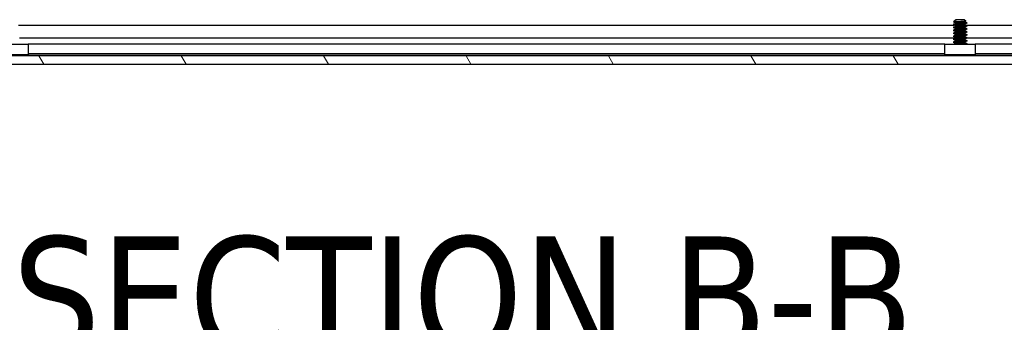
# Model space of a CAD drawing. Header units: millimetres. Extents: x 80 to 2248, y 80 to 1719.
# Tile 21 of 77: x 454 to 665, y 1425 to 1490. Entities that reach past the tile are written whole.
import ezdxf

# ---------------------------------------------------------------- set-up
doc = ezdxf.new("R2010")
doc.units = ezdxf.units.MM
doc.header["$LTSCALE"] = 8.333333
for name, color, linetype, lineweight in [('Hatch (ANSI)', 7, 'Continuous', 18), ('Symbol (ANSI)', 7, 'Continuous', 25), ('Visible (ANSI)', 7, 'Continuous', 25)]:
    doc.layers.add(name, color=color, linetype=linetype, lineweight=lineweight)
doc.styles.add('Note Text (ANSI) - 3DA', font='tahoma.ttf')

msp = doc.modelspace()

# ---------------------------------------------------------------- hatches: boundary and pattern name
at = {"layer": 'Hatch (ANSI)'}
h = msp.add_hatch(dxfattribs=at)
h.set_pattern_fill('ANSI31', color=256, scale=211.666667, angle=75, style=0)
h.set_pattern_definition([(120, (0, 0), (-22.9136, -13.22917), [])])
h.paths.add_polyline_path([(350.5197, 1481.8713), (350.5197, 1480.0679), (757.9611, 1480.0679), (757.9611, 1481.8713)])

# ---------------------------------------------------------------- linework, layer by layer
at = {"layer": 'Visible (ANSI)'}
for p, q in [((654.6762, 1489.3748), (654.441, 1489.1396)), ((654.8943, 1489.5929), (654.8476, 1489.5462)), ((655.1262, 1489.5462), (654.8476, 1489.5462)), ((654.8476, 1489.5462), (654.8476, 1489.4795)), ((656.7866, 1489.5929), (654.8943, 1489.5929)), ((656.7866, 1489.5929), (657.0356, 1489.3438)), ((453.8408, 1488.4204), (654.5785, 1488.4204)), ((654.418, 1488.5967), (654.418, 1488.5173)), ((654.418, 1487.9617), (654.418, 1487.8823)), ((654.418, 1487.3267), (654.418, 1487.2473)), ((654.8476, 1488.9142), (654.8476, 1488.8445)), ((654.8476, 1488.2792), (654.8476, 1488.2095)), ((654.8476, 1487.6442), (654.8476, 1487.5745)), ((656.8332, 1489.2217), (656.8332, 1489.1523)), ((656.8332, 1488.5867), (656.8332, 1488.5173)), ((656.8332, 1487.9517), (656.8332, 1487.8823)), ((656.8332, 1487.3167), (656.8332, 1487.2473)), ((657.0228, 1488.4204), (750.3879, 1488.4204)), ((657.2628, 1488.9142), (657.2628, 1488.8348)), ((657.2628, 1488.2792), (657.2628, 1488.1998)), ((657.2628, 1487.6442), (657.2628, 1487.5648)), ((454.0628, 1485.7138), (654.8476, 1485.7138)), ((654.418, 1486.6917), (654.418, 1486.6123)), ((654.418, 1486.0567), (654.418, 1485.9773)), ((654.418, 1485.4217), (654.418, 1485.3423)), ((654.8476, 1487.0092), (654.8476, 1486.9395)), ((654.8476, 1486.3742), (654.8476, 1486.3045)), ((654.8476, 1485.7392), (654.8476, 1485.6695)), ((654.8476, 1485.1042), (654.8476, 1485.0345)), ((656.8332, 1486.6817), (656.8332, 1486.6123)), ((656.8332, 1486.0467), (656.8332, 1485.9773)), ((656.8332, 1485.4117), (656.8332, 1485.3423)), ((657.2628, 1487.0092), (657.2628, 1486.9298)), ((657.2628, 1486.3742), (657.2628, 1486.2948)), ((657.2628, 1485.7392), (657.2628, 1485.6598)), ((657.2628, 1485.7138), (750.6691, 1485.7138)), ((657.2628, 1485.1042), (657.2628, 1485.0248)), ((449.3869, 1484.3279), (455.8869, 1484.3279)), ((455.8869, 1484.3279), (455.8869, 1482.0279)), ((652.5869, 1484.3099), (455.8869, 1484.3099)), ((652.5869, 1482.0279), (652.5869, 1484.3279)), ((652.5869, 1484.3279), (659.0869, 1484.3279)), ((654.418, 1484.7867), (654.418, 1484.7073)), ((654.8476, 1484.4692), (654.8476, 1484.3995)), ((656.8332, 1484.7767), (656.8332, 1484.7073)), ((657.2628, 1484.4692), (657.2628, 1484.3898)), ((659.0869, 1484.3279), (659.0869, 1482.0279)), ((746.8809, 1484.3099), (659.0869, 1484.3099)), ((757.9611, 1481.8713), (350.5197, 1481.8713)), ((455.8869, 1482.0279), (449.3869, 1482.0279)), ((654.5452, 1481.8969), (454.0628, 1481.8969)), ((652.5869, 1482.2779), (455.8869, 1482.2779)), ((659.0869, 1482.0279), (652.5869, 1482.0279)), ((654.6739, 1482.0255), (654.5196, 1481.8713)), ((657.2628, 1481.9292), (657.2628, 1481.8713)), ((750.3667, 1481.8969), (657.2628, 1481.8969)), ((746.2549, 1482.2779), (659.0869, 1482.2779)), ((350.5197, 1480.0679), (757.9611, 1480.0679))]:
    msp.add_line(p, q, dxfattribs=at)
msp.add_ellipse((655.8369, 1484.4245), major_axis=(0.343, 0), ratio=0.10685664, start_param=0.4127074, end_param=2.72888525, dxfattribs=at)
for points, knots in [([(654.5976, 1489.1677), (654.6706, 1489.1745), (654.752, 1489.1806), (654.9061, 1489.1914), (655.0001, 1489.1974), (655.246, 1489.212), (655.4039, 1489.2204), (655.6499, 1489.2323), (655.7343, 1489.236), (655.9857, 1489.2479), (656.1506, 1489.2565), (656.4543, 1489.2743), (656.5903, 1489.2832), (656.7926, 1489.2985), (656.8935, 1489.306), (657.0138, 1489.3242), (657.0395, 1489.3325), (657.0372, 1489.3419), (657.0366, 1489.3429), (657.0356, 1489.3438)], [-0.327507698, -0.327507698, -0.327507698, -0.327507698, -0.298679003, -0.298679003, -0.265137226, -0.265137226, -0.218249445, -0.218249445, -0.194983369, -0.194983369, -0.148477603, -0.148477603, -0.102508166, -0.102508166, -0.066538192, -0.066538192, -0.038974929, -0.038974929, -0.035844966, -0.035844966, -0.035844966, -0.035844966]), ([(654.8741, 1489.4728), (654.8429, 1489.4627), (654.7866, 1489.4435), (654.7112, 1489.4034), (654.6905, 1489.3891), (654.6762, 1489.3748)], [-0.1694690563, -0.1694690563, -0.1694690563, -0.1694690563, -0.1421004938, -0.1421004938, -0.1268480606, -0.1268480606, -0.1268480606, -0.1268480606]), ([(654.4445, 1489.1304), (654.4373, 1489.1345), (654.4376, 1489.1385), (654.4454, 1489.1426), (654.4538, 1489.147), (654.4708, 1489.1513), (654.4962, 1489.1555), (654.5216, 1489.1597), (654.556, 1489.1638), (654.5976, 1489.1677)], [0.000289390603, 0.000289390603, 0.000289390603, 0.000289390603, 0.000540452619, 0.000540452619, 0.000540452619, 0.000810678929, 0.000810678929, 0.000810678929, 0.001080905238, 0.001080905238, 0.001080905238, 0.001080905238]), ([(655.2869, 1484.3278), (655.3057, 1484.3422), (655.3254, 1484.3555), (655.3731, 1484.3839), (655.4019, 1484.3981), (655.4614, 1484.4221), (655.4925, 1484.4318), (655.5227, 1484.4392)], [0.0124956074, 0.0124956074, 0.0124956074, 0.0124956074, 0.0195994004, 0.0195994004, 0.029259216, 0.029259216, 0.0392505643, 0.0392505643, 0.0392505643, 0.0392505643]), ([(656.1511, 1484.4392), (656.1943, 1484.4287), (656.2391, 1484.4132), (656.3183, 1484.3749), (656.354, 1484.3531), (656.387, 1484.3279)], [0, 0, 0, 0, 0.0142453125, 0.0142453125, 0.0267228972, 0.0267228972, 0.0267228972, 0.0267228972]), ([(656.9004, 1482.0279), (656.8975, 1482.0255), (656.8944, 1482.0232), (656.8433, 1481.9877), (656.7589, 1481.9625), (656.6102, 1481.9185), (656.5153, 1481.8946), (656.408, 1481.8713)], [-0.078849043, -0.078849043, -0.078849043, -0.078849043, -0.0764316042, -0.0764316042, -0.0413165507, -0.0413165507, -0.0010735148, -0.0010735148, -0.0010735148, -0.0010735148])]:
    msp.add_open_spline(points, degree=3, knots=knots, dxfattribs=at)
for points in [[(654.7292, 1489.4128), (654.7742, 1489.4382), (654.8192, 1489.4635), (654.8642, 1489.4889)], [(654.8476, 1489.5415), (654.8471, 1489.5428), (654.8471, 1489.5441), (654.8476, 1489.5454)], [(655.1262, 1489.5462), (655.028, 1489.5195), (654.9425, 1489.4949), (654.8741, 1489.4728)], [(657.0315, 1489.3332), (656.9595, 1489.2928), (656.8875, 1489.2523), (656.8156, 1489.2117)], [(654.4301, 1488.6103), (654.5749, 1488.6913), (654.7197, 1488.7724), (654.8642, 1488.8539)], [(654.4301, 1487.9753), (654.5749, 1488.0563), (654.7197, 1488.1374), (654.8642, 1488.2189)], [(654.4301, 1487.3403), (654.5749, 1487.4213), (654.7197, 1487.5024), (654.8642, 1487.5839)], [(654.8476, 1488.2692), (654.7088, 1488.3475), (654.5698, 1488.4254), (654.4306, 1488.5032)], [(654.8476, 1487.6342), (654.7088, 1487.7125), (654.5698, 1487.7904), (654.4306, 1487.8682)], [(654.8476, 1486.9992), (654.7088, 1487.0775), (654.5698, 1487.1554), (654.4306, 1487.2332)], [(654.8476, 1488.9042), (654.7134, 1488.9799), (654.579, 1489.0552), (654.4446, 1489.1304)], [(657.2502, 1488.8207), (657.1052, 1488.7396), (656.9603, 1488.6584), (656.8156, 1488.5767)], [(657.2502, 1488.1857), (657.1052, 1488.1046), (656.9603, 1488.0234), (656.8156, 1487.9417)], [(657.2502, 1487.5507), (657.1052, 1487.4696), (656.9603, 1487.3884), (656.8156, 1487.3067)], [(656.8332, 1489.162), (656.9723, 1489.0837), (657.1115, 1489.0057), (657.2508, 1488.9278)], [(656.8332, 1488.527), (656.9723, 1488.4487), (657.1115, 1488.3707), (657.2508, 1488.2928)], [(656.8332, 1487.892), (656.9723, 1487.8137), (657.1115, 1487.7357), (657.2508, 1487.6578)], [(656.8332, 1487.257), (656.9723, 1487.1787), (657.1115, 1487.1007), (657.2508, 1487.0228)], [(654.4301, 1486.7053), (654.5749, 1486.7863), (654.7197, 1486.8674), (654.8642, 1486.9489)], [(654.4301, 1486.0703), (654.5749, 1486.1513), (654.7197, 1486.2324), (654.8642, 1486.3139)], [(654.4301, 1485.4353), (654.5749, 1485.5163), (654.7197, 1485.5974), (654.8642, 1485.6789)], [(654.8476, 1486.3642), (654.7088, 1486.4425), (654.5698, 1486.5204), (654.4306, 1486.5982)], [(654.8476, 1485.7292), (654.7088, 1485.8075), (654.5698, 1485.8854), (654.4306, 1485.9632)], [(654.8476, 1485.0942), (654.7088, 1485.1725), (654.5698, 1485.2504), (654.4306, 1485.3282)], [(657.2502, 1486.9157), (657.1052, 1486.8346), (656.9603, 1486.7534), (656.8156, 1486.6717)], [(657.2502, 1486.2807), (657.1052, 1486.1996), (656.9603, 1486.1184), (656.8156, 1486.0367)], [(657.2502, 1485.6457), (657.1052, 1485.5646), (656.9603, 1485.4834), (656.8156, 1485.4017)], [(656.8332, 1486.622), (656.9723, 1486.5437), (657.1115, 1486.4657), (657.2508, 1486.3878)], [(656.8332, 1485.987), (656.9723, 1485.9087), (657.1115, 1485.8307), (657.2508, 1485.7528)], [(656.8332, 1485.352), (656.9723, 1485.2737), (657.1115, 1485.1957), (657.2508, 1485.1178)], [(654.4301, 1484.8003), (654.5749, 1484.8813), (654.7197, 1484.9624), (654.8642, 1485.0439)], [(654.8476, 1484.4592), (654.7088, 1484.5375), (654.5698, 1484.6154), (654.4306, 1484.6932)], [(654.7203, 1484.3279), (654.7683, 1484.3548), (654.8163, 1484.3818), (654.8642, 1484.4089)], [(657.2502, 1485.0107), (657.1052, 1484.9296), (656.9603, 1484.8484), (656.8156, 1484.7667)], [(656.8332, 1484.717), (656.9723, 1484.6387), (657.1115, 1484.5607), (657.2508, 1484.4828)], [(657.2502, 1484.3757), (657.2217, 1484.3598), (657.1932, 1484.3438), (657.1647, 1484.3279)], [(654.6684, 1482.02), (654.6637, 1482.0226), (654.6591, 1482.0253), (654.6544, 1482.0279)], [(654.6739, 1482.0255), (654.6746, 1482.0263), (654.6757, 1482.0271), (654.6769, 1482.0279)], [(657.0988, 1482.0279), (657.1494, 1481.9995), (657.2001, 1481.9711), (657.2508, 1481.9428)]]:
    msp.add_open_spline(points, degree=3, dxfattribs=at)
for points, weights, knots in [([(655.1262, 1489.5462), (655.0108, 1489.5288), (654.9406, 1489.5135), (654.8873, 1489.5018), (654.8642, 1489.4889)], [0.941670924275, 0.957095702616, 1, 0.967037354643, 0.950294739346], [0.02791414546, 0.02791414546, 0.02791414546, 0.03125, 0.03125, 0.03381288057, 0.03381288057, 0.03381288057]), ([(657.2508, 1488.9278), (657.3226, 1488.8876), (657.0056, 1488.852), (656.5345, 1488.7991), (655.7164, 1488.7462), (654.8983, 1488.6933), (654.5513, 1488.6404)], [0.944146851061, 0.905702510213, 1, 0.866025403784, 1, 0.866025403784, 1], [0.065584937, 0.065584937, 0.065584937, 0.0729166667, 0.0729166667, 0.0833333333, 0.0833333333, 0.09375, 0.09375, 0.09375]), ([(657.2628, 1488.8348), (657.2628, 1488.8016), (657.0056, 1488.7727), (656.5345, 1488.7197), (655.7164, 1488.6668), (654.8983, 1488.6139), (654.5513, 1488.561)], [0.934792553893, 0.922093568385, 1, 0.866025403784, 1, 0.866025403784, 1], [0.1293593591, 0.1293593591, 0.1293593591, 0.1354166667, 0.1354166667, 0.1458333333, 0.1458333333, 0.15625, 0.15625, 0.15625]), ([(657.2508, 1488.2928), (657.3226, 1488.2526), (657.0056, 1488.217), (656.5345, 1488.1641), (655.7164, 1488.1112), (654.8983, 1488.0583), (654.5513, 1488.0054)], [0.944146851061, 0.905702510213, 1, 0.866025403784, 1, 0.866025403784, 1], [0.128084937, 0.128084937, 0.128084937, 0.1354166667, 0.1354166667, 0.1458333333, 0.1458333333, 0.15625, 0.15625, 0.15625]), ([(657.2628, 1488.1998), (657.2628, 1488.1666), (657.0056, 1488.1377), (656.5345, 1488.0847), (655.7164, 1488.0318), (654.8983, 1487.9789), (654.5513, 1487.926)], [0.934792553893, 0.922093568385, 1, 0.866025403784, 1, 0.866025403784, 1], [0.1918593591, 0.1918593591, 0.1918593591, 0.1979166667, 0.1979166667, 0.2083333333, 0.2083333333, 0.21875, 0.21875, 0.21875]), ([(657.2508, 1487.6578), (657.3226, 1487.6176), (657.0056, 1487.582), (656.5345, 1487.5291), (655.7164, 1487.4762), (654.8983, 1487.4233), (654.5513, 1487.3704)], [0.944146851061, 0.905702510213, 1, 0.866025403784, 1, 0.866025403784, 1], [0.190584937, 0.190584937, 0.190584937, 0.1979166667, 0.1979166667, 0.2083333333, 0.2083333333, 0.21875, 0.21875, 0.21875]), ([(657.2628, 1487.5648), (657.2628, 1487.5316), (657.0056, 1487.5027), (656.5345, 1487.4497), (655.7164, 1487.3968), (654.8983, 1487.3439), (654.5513, 1487.291)], [0.934792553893, 0.922093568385, 1, 0.866025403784, 1, 0.866025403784, 1], [0.2543593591, 0.2543593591, 0.2543593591, 0.2604166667, 0.2604166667, 0.2708333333, 0.2708333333, 0.28125, 0.28125, 0.28125]), ([(656.26, 1489.1166), (656.0189, 1489.0883), (655.7539, 1489.0637), (655.1829, 1489.0108), (654.9406, 1488.9579), (654.8476, 1488.9376), (654.8476, 1488.9142)], [0.933012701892, 0.933012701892, 1, 0.866025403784, 1, 0.943931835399, 0.934792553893], [0.078125, 0.078125, 0.078125, 0.0833333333, 0.0833333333, 0.09375, 0.09375, 0.0981093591, 0.0981093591, 0.0981093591]), ([(656.26, 1488.4816), (656.0189, 1488.4533), (655.7539, 1488.4287), (655.1829, 1488.3758), (654.9406, 1488.3229), (654.8476, 1488.3026), (654.8476, 1488.2792)], [0.933012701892, 0.933012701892, 1, 0.866025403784, 1, 0.943931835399, 0.934792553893], [0.140625, 0.140625, 0.140625, 0.1458333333, 0.1458333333, 0.15625, 0.15625, 0.1606093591, 0.1606093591, 0.1606093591]), ([(656.26, 1487.8466), (656.0189, 1487.8183), (655.7539, 1487.7937), (655.1829, 1487.7408), (654.9406, 1487.6879), (654.8476, 1487.6676), (654.8476, 1487.6442)], [0.933012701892, 0.933012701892, 1, 0.866025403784, 1, 0.943931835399, 0.934792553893], [0.203125, 0.203125, 0.203125, 0.2083333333, 0.2083333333, 0.21875, 0.21875, 0.2231093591, 0.2231093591, 0.2231093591]), ([(656.26, 1487.2116), (656.0189, 1487.1833), (655.7539, 1487.1587), (655.1829, 1487.1058), (654.9406, 1487.0529), (654.8476, 1487.0326), (654.8476, 1487.0092)], [0.933012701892, 0.933012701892, 1, 0.866025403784, 1, 0.943931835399, 0.934792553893], [0.265625, 0.265625, 0.265625, 0.2708333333, 0.2708333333, 0.28125, 0.28125, 0.2856093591, 0.2856093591, 0.2856093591]), ([(656.26, 1489.0372), (656.0189, 1489.0089), (655.7539, 1488.9843), (655.1829, 1488.9314), (654.9406, 1488.8785), (654.8873, 1488.8668), (654.8642, 1488.8539)], [0.933012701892, 0.933012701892, 1, 0.866025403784, 1, 0.967037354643, 0.950294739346], [0.078125, 0.078125, 0.078125, 0.0833333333, 0.0833333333, 0.09375, 0.09375, 0.0963128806, 0.0963128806, 0.0963128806]), ([(656.26, 1488.4022), (656.0189, 1488.3739), (655.7539, 1488.3493), (655.1829, 1488.2964), (654.9406, 1488.2435), (654.8873, 1488.2318), (654.8642, 1488.2189)], [0.933012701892, 0.933012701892, 1, 0.866025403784, 1, 0.967037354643, 0.950294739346], [0.140625, 0.140625, 0.140625, 0.1458333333, 0.1458333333, 0.15625, 0.15625, 0.1588128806, 0.1588128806, 0.1588128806]), ([(656.26, 1487.7672), (656.0189, 1487.7389), (655.7539, 1487.7143), (655.1829, 1487.6614), (654.9406, 1487.6085), (654.8873, 1487.5968), (654.8642, 1487.5839)], [0.933012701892, 0.933012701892, 1, 0.866025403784, 1, 0.967037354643, 0.950294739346], [0.203125, 0.203125, 0.203125, 0.2083333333, 0.2083333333, 0.21875, 0.21875, 0.2213128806, 0.2213128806, 0.2213128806]), ([(656.8156, 1489.2117), (656.7756, 1489.1892), (656.6537, 1489.1695), (656.5011, 1489.145), (656.26, 1489.1166)], [0.935431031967, 0.945740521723, 1, 0.933012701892, 0.933012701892], [0.0686979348, 0.0686979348, 0.0686979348, 0.07291666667, 0.07291666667, 0.078125, 0.078125, 0.078125]), ([(656.8332, 1489.1523), (656.8332, 1489.1191), (656.6537, 1489.0902), (656.5011, 1489.0656), (656.26, 1489.0372)], [0.934792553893, 0.922093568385, 1, 0.933012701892, 0.933012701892], [0.0668593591, 0.0668593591, 0.0668593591, 0.0729166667, 0.0729166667, 0.078125, 0.078125, 0.078125]), ([(656.8156, 1488.5767), (656.7756, 1488.5542), (656.6537, 1488.5345), (656.5011, 1488.51), (656.26, 1488.4816)], [0.935431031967, 0.945740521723, 1, 0.933012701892, 0.933012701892], [0.1311979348, 0.1311979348, 0.1311979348, 0.13541666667, 0.13541666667, 0.140625, 0.140625, 0.140625]), ([(656.8332, 1488.5173), (656.8332, 1488.4841), (656.6537, 1488.4552), (656.5011, 1488.4306), (656.26, 1488.4022)], [0.934792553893, 0.922093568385, 1, 0.933012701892, 0.933012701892], [0.1293593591, 0.1293593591, 0.1293593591, 0.1354166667, 0.1354166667, 0.140625, 0.140625, 0.140625]), ([(656.8156, 1487.9417), (656.7756, 1487.9192), (656.6537, 1487.8995), (656.5011, 1487.875), (656.26, 1487.8466)], [0.935431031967, 0.945740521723, 1, 0.933012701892, 0.933012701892], [0.1936979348, 0.1936979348, 0.1936979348, 0.19791666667, 0.19791666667, 0.203125, 0.203125, 0.203125]), ([(656.8332, 1487.8823), (656.8332, 1487.8491), (656.6537, 1487.8202), (656.5011, 1487.7956), (656.26, 1487.7672)], [0.934792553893, 0.922093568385, 1, 0.933012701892, 0.933012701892], [0.1918593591, 0.1918593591, 0.1918593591, 0.1979166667, 0.1979166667, 0.203125, 0.203125, 0.203125]), ([(656.8156, 1487.3067), (656.7756, 1487.2842), (656.6537, 1487.2645), (656.5011, 1487.24), (656.26, 1487.2116)], [0.935431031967, 0.945740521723, 1, 0.933012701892, 0.933012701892], [0.2561979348, 0.2561979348, 0.2561979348, 0.26041666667, 0.26041666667, 0.265625, 0.265625, 0.265625]), ([(656.8332, 1487.2473), (656.8332, 1487.2141), (656.6537, 1487.1852), (656.5011, 1487.1606), (656.26, 1487.1322)], [0.934792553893, 0.922093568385, 1, 0.933012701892, 0.933012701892], [0.2543593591, 0.2543593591, 0.2543593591, 0.2604166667, 0.2604166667, 0.265625, 0.265625, 0.265625]), ([(657.2508, 1487.0228), (657.3226, 1486.9826), (657.0056, 1486.947), (656.5345, 1486.8941), (655.7164, 1486.8412), (654.8983, 1486.7883), (654.5513, 1486.7354)], [0.944146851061, 0.905702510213, 1, 0.866025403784, 1, 0.866025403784, 1], [0.253084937, 0.253084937, 0.253084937, 0.2604166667, 0.2604166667, 0.2708333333, 0.2708333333, 0.28125, 0.28125, 0.28125]), ([(657.2628, 1486.9298), (657.2628, 1486.8966), (657.0056, 1486.8677), (656.5345, 1486.8147), (655.7164, 1486.7618), (654.8983, 1486.7089), (654.5513, 1486.656)], [0.934792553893, 0.922093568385, 1, 0.866025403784, 1, 0.866025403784, 1], [0.3168593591, 0.3168593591, 0.3168593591, 0.3229166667, 0.3229166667, 0.3333333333, 0.3333333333, 0.34375, 0.34375, 0.34375]), ([(657.2508, 1486.3878), (657.3226, 1486.3476), (657.0056, 1486.312), (656.5345, 1486.2591), (655.7164, 1486.2062), (654.8983, 1486.1533), (654.5513, 1486.1004)], [0.944146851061, 0.905702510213, 1, 0.866025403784, 1, 0.866025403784, 1], [0.315584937, 0.315584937, 0.315584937, 0.3229166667, 0.3229166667, 0.3333333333, 0.3333333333, 0.34375, 0.34375, 0.34375]), ([(657.2628, 1486.2948), (657.2628, 1486.2616), (657.0056, 1486.2327), (656.5345, 1486.1797), (655.7164, 1486.1268), (654.8983, 1486.0739), (654.5513, 1486.021)], [0.934792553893, 0.922093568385, 1, 0.866025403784, 1, 0.866025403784, 1], [0.3793593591, 0.3793593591, 0.3793593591, 0.3854166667, 0.3854166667, 0.3958333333, 0.3958333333, 0.40625, 0.40625, 0.40625]), ([(657.2508, 1485.7528), (657.3226, 1485.7126), (657.0056, 1485.677), (656.5345, 1485.6241), (655.7164, 1485.5712), (654.8983, 1485.5183), (654.5513, 1485.4654)], [0.944146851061, 0.905702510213, 1, 0.866025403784, 1, 0.866025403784, 1], [0.378084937, 0.378084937, 0.378084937, 0.3854166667, 0.3854166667, 0.3958333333, 0.3958333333, 0.40625, 0.40625, 0.40625]), ([(657.2628, 1485.6598), (657.2628, 1485.6266), (657.0056, 1485.5977), (656.5345, 1485.5447), (655.7164, 1485.4918), (654.8983, 1485.4389), (654.5513, 1485.386)], [0.934792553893, 0.922093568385, 1, 0.866025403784, 1, 0.866025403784, 1], [0.4418593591, 0.4418593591, 0.4418593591, 0.4479166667, 0.4479166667, 0.4583333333, 0.4583333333, 0.46875, 0.46875, 0.46875]), ([(657.2508, 1485.1178), (657.3226, 1485.0776), (657.0056, 1485.042), (656.5345, 1484.9891), (655.7164, 1484.9362), (654.8983, 1484.8833), (654.5513, 1484.8304)], [0.944146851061, 0.905702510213, 1, 0.866025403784, 1, 0.866025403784, 1], [0.440584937, 0.440584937, 0.440584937, 0.4479166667, 0.4479166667, 0.4583333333, 0.4583333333, 0.46875, 0.46875, 0.46875]), ([(656.26, 1486.5766), (656.0189, 1486.5483), (655.7539, 1486.5237), (655.1829, 1486.4708), (654.9406, 1486.4179), (654.8476, 1486.3976), (654.8476, 1486.3742)], [0.933012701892, 0.933012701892, 1, 0.866025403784, 1, 0.943931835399, 0.934792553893], [0.328125, 0.328125, 0.328125, 0.3333333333, 0.3333333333, 0.34375, 0.34375, 0.3481093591, 0.3481093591, 0.3481093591]), ([(656.26, 1485.9416), (656.0189, 1485.9133), (655.7539, 1485.8887), (655.1829, 1485.8358), (654.9406, 1485.7829), (654.8476, 1485.7626), (654.8476, 1485.7392)], [0.933012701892, 0.933012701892, 1, 0.866025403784, 1, 0.943931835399, 0.934792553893], [0.390625, 0.390625, 0.390625, 0.3958333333, 0.3958333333, 0.40625, 0.40625, 0.4106093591, 0.4106093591, 0.4106093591]), ([(656.26, 1485.3066), (656.0189, 1485.2783), (655.7539, 1485.2537), (655.1829, 1485.2008), (654.9406, 1485.1479), (654.8476, 1485.1276), (654.8476, 1485.1042)], [0.933012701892, 0.933012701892, 1, 0.866025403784, 1, 0.943931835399, 0.934792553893], [0.453125, 0.453125, 0.453125, 0.4583333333, 0.4583333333, 0.46875, 0.46875, 0.4731093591, 0.4731093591, 0.4731093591]), ([(656.26, 1487.1322), (656.0189, 1487.1039), (655.7539, 1487.0793), (655.1829, 1487.0264), (654.9406, 1486.9735), (654.8873, 1486.9618), (654.8642, 1486.9489)], [0.933012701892, 0.933012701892, 1, 0.866025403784, 1, 0.967037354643, 0.950294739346], [0.265625, 0.265625, 0.265625, 0.2708333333, 0.2708333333, 0.28125, 0.28125, 0.2838128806, 0.2838128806, 0.2838128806]), ([(656.26, 1486.4972), (656.0189, 1486.4689), (655.7539, 1486.4443), (655.1829, 1486.3914), (654.9406, 1486.3385), (654.8873, 1486.3268), (654.8642, 1486.3139)], [0.933012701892, 0.933012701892, 1, 0.866025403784, 1, 0.967037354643, 0.950294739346], [0.328125, 0.328125, 0.328125, 0.3333333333, 0.3333333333, 0.34375, 0.34375, 0.3463128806, 0.3463128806, 0.3463128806]), ([(656.26, 1485.8622), (656.0189, 1485.8339), (655.7539, 1485.8093), (655.1829, 1485.7564), (654.9406, 1485.7035), (654.8873, 1485.6918), (654.8642, 1485.6789)], [0.933012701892, 0.933012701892, 1, 0.866025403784, 1, 0.967037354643, 0.950294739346], [0.390625, 0.390625, 0.390625, 0.3958333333, 0.3958333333, 0.40625, 0.40625, 0.4088128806, 0.4088128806, 0.4088128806]), ([(656.26, 1485.2272), (656.0189, 1485.1989), (655.7539, 1485.1743), (655.1829, 1485.1214), (654.9406, 1485.0685), (654.8873, 1485.0568), (654.8642, 1485.0439)], [0.933012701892, 0.933012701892, 1, 0.866025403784, 1, 0.967037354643, 0.950294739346], [0.453125, 0.453125, 0.453125, 0.4583333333, 0.4583333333, 0.46875, 0.46875, 0.4713128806, 0.4713128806, 0.4713128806]), ([(656.8156, 1486.6717), (656.7756, 1486.6492), (656.6537, 1486.6295), (656.5011, 1486.605), (656.26, 1486.5766)], [0.935431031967, 0.945740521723, 1, 0.933012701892, 0.933012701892], [0.3186979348, 0.3186979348, 0.3186979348, 0.32291666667, 0.32291666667, 0.328125, 0.328125, 0.328125]), ([(656.8332, 1486.6123), (656.8332, 1486.5791), (656.6537, 1486.5502), (656.5011, 1486.5256), (656.26, 1486.4972)], [0.934792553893, 0.922093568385, 1, 0.933012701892, 0.933012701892], [0.3168593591, 0.3168593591, 0.3168593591, 0.3229166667, 0.3229166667, 0.328125, 0.328125, 0.328125]), ([(656.8156, 1486.0367), (656.7756, 1486.0142), (656.6537, 1485.9945), (656.5011, 1485.97), (656.26, 1485.9416)], [0.935431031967, 0.945740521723, 1, 0.933012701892, 0.933012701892], [0.3811979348, 0.3811979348, 0.3811979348, 0.38541666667, 0.38541666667, 0.390625, 0.390625, 0.390625]), ([(656.8332, 1485.9773), (656.8332, 1485.9441), (656.6537, 1485.9152), (656.5011, 1485.8906), (656.26, 1485.8622)], [0.934792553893, 0.922093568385, 1, 0.933012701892, 0.933012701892], [0.3793593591, 0.3793593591, 0.3793593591, 0.3854166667, 0.3854166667, 0.390625, 0.390625, 0.390625]), ([(656.8156, 1485.4017), (656.7756, 1485.3792), (656.6537, 1485.3595), (656.5011, 1485.335), (656.26, 1485.3066)], [0.935431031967, 0.945740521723, 1, 0.933012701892, 0.933012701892], [0.4436979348, 0.4436979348, 0.4436979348, 0.44791666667, 0.44791666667, 0.453125, 0.453125, 0.453125]), ([(656.8332, 1485.3423), (656.8332, 1485.3091), (656.6537, 1485.2802), (656.5011, 1485.2556), (656.26, 1485.2272)], [0.934792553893, 0.922093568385, 1, 0.933012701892, 0.933012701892], [0.4418593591, 0.4418593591, 0.4418593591, 0.4479166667, 0.4479166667, 0.453125, 0.453125, 0.453125]), ([(657.2628, 1485.0248), (657.2628, 1484.9916), (657.0056, 1484.9627), (656.5345, 1484.9097), (655.7164, 1484.8568), (654.8983, 1484.8039), (654.5513, 1484.751)], [0.934792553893, 0.922093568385, 1, 0.866025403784, 1, 0.866025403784, 1], [0.5043593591, 0.5043593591, 0.5043593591, 0.5104166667, 0.5104166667, 0.5208333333, 0.5208333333, 0.53125, 0.53125, 0.53125]), ([(656.26, 1484.6716), (656.0189, 1484.6433), (655.7539, 1484.6187), (655.1829, 1484.5658), (654.9406, 1484.5129), (654.8476, 1484.4926), (654.8476, 1484.4692)], [0.933012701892, 0.933012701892, 1, 0.866025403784, 1, 0.943931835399, 0.934792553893], [0.515625, 0.515625, 0.515625, 0.5208333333, 0.5208333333, 0.53125, 0.53125, 0.5356093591, 0.5356093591, 0.5356093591]), ([(656.26, 1484.5922), (656.0189, 1484.5639), (655.7539, 1484.5393), (655.1829, 1484.4864), (654.9406, 1484.4335), (654.8873, 1484.4218), (654.8642, 1484.4089)], [0.933012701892, 0.933012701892, 1, 0.866025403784, 1, 0.967037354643, 0.950294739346], [0.515625, 0.515625, 0.515625, 0.5208333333, 0.5208333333, 0.53125, 0.53125, 0.5338128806, 0.5338128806, 0.5338128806]), ([(656.8156, 1484.7667), (656.7756, 1484.7442), (656.6537, 1484.7245), (656.5011, 1484.7), (656.26, 1484.6716)], [0.935431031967, 0.945740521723, 1, 0.933012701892, 0.933012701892], [0.5061979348, 0.5061979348, 0.5061979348, 0.51041666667, 0.51041666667, 0.515625, 0.515625, 0.515625]), ([(656.8332, 1484.7073), (656.8332, 1484.6741), (656.6537, 1484.6452), (656.5011, 1484.6206), (656.26, 1484.5922)], [0.934792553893, 0.922093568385, 1, 0.933012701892, 0.933012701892], [0.5043593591, 0.5043593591, 0.5043593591, 0.5104166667, 0.5104166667, 0.515625, 0.515625, 0.515625]), ([(657.2508, 1484.4828), (657.3226, 1484.4426), (657.0056, 1484.407), (656.7594, 1484.3794), (656.3598, 1484.3475)], [0.944146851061, 0.905702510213, 1, 0.925194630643, 0.933925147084], [0.503084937, 0.503084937, 0.503084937, 0.5104166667, 0.5104166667, 0.5162328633, 0.5162328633, 0.5162328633])]:
    msp.add_rational_spline(points, weights, degree=2, knots=knots, dxfattribs=at)
for points, weights in [([(654.5513, 1488.561), (654.3753, 1488.5342), (654.4306, 1488.5032)], [1, 0.927262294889, 0.933506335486]), ([(654.5513, 1487.926), (654.3753, 1487.8992), (654.4306, 1487.8682)], [1, 0.927262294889, 0.933506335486]), ([(654.5513, 1487.291), (654.3753, 1487.2642), (654.4306, 1487.2332)], [1, 0.927262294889, 0.933506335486]), ([(654.5513, 1488.6404), (654.418, 1488.6201), (654.418, 1488.5967)], [1, 0.943931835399, 0.934792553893]), ([(654.5513, 1488.0054), (654.418, 1487.9851), (654.418, 1487.9617)], [1, 0.943931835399, 0.934792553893]), ([(654.5513, 1487.3704), (654.418, 1487.3501), (654.418, 1487.3267)], [1, 0.943931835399, 0.934792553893]), ([(654.5513, 1486.656), (654.3753, 1486.6292), (654.4306, 1486.5982)], [1, 0.927262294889, 0.933506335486]), ([(654.5513, 1486.021), (654.3753, 1485.9942), (654.4306, 1485.9632)], [1, 0.927262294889, 0.933506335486]), ([(654.5513, 1485.386), (654.3753, 1485.3592), (654.4306, 1485.3282)], [1, 0.927262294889, 0.933506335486]), ([(654.5513, 1486.7354), (654.418, 1486.7151), (654.418, 1486.6917)], [1, 0.943931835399, 0.934792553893]), ([(654.5513, 1486.1004), (654.418, 1486.0801), (654.418, 1486.0567)], [1, 0.943931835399, 0.934792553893]), ([(654.5513, 1485.4654), (654.418, 1485.4451), (654.418, 1485.4217)], [1, 0.943931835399, 0.934792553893]), ([(654.5513, 1484.751), (654.3753, 1484.7242), (654.4306, 1484.6932)], [1, 0.927262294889, 0.933506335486]), ([(654.5513, 1484.8304), (654.418, 1484.8101), (654.418, 1484.7867)], [1, 0.943931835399, 0.934792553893]), ([(657.2628, 1484.3898), (657.2628, 1484.3567), (657.0074, 1484.3279)], [0.934792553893, 0.92214315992, 0.999392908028]), ([(657.2508, 1481.9428), (657.3178, 1481.9053), (657.0415, 1481.8713)], [0.944146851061, 0.908178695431, 0.988403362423])]:
    msp.add_rational_spline(points, weights, degree=2, dxfattribs=at)

# ---------------------------------------------------------------- texts
at = {"layer": 'Symbol (ANSI)', "insert": (452.4142, 1417.2055), "char_height": 25.4, "attachment_point": 7, "style": 'Note Text (ANSI) - 3DA'}
msp.add_mtext('SECTION B-B', dxfattribs=at)

doc.saveas('drawing.dxf')
